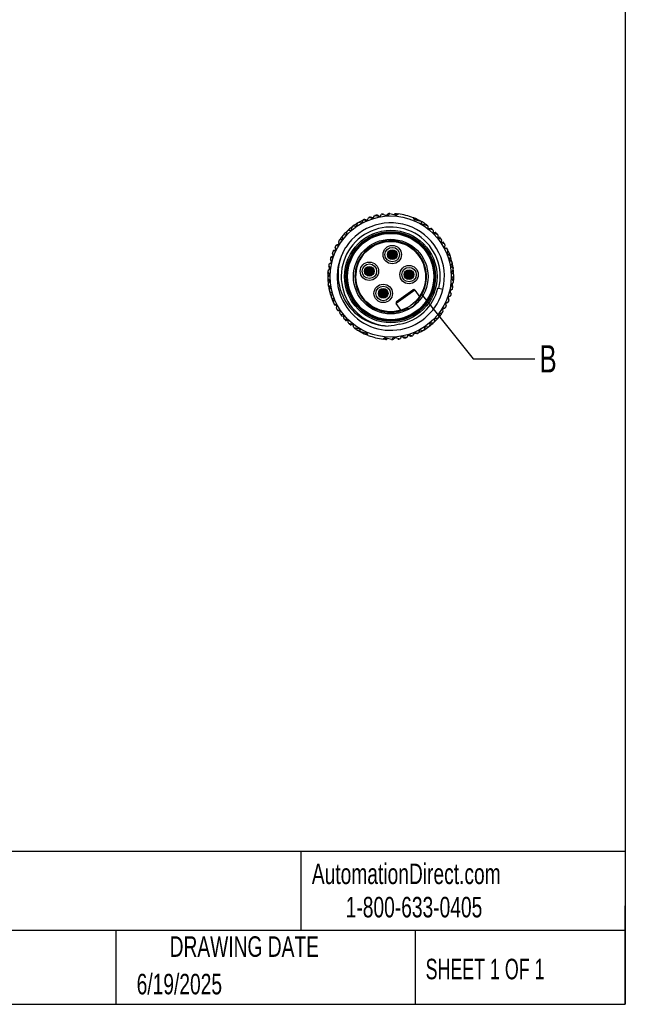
# Model space of a CAD drawing. Header units: millimetres. Extents: x 13 to 546, y 13 to 419.
# Tile 5 of 7: x 421 to 546, y 13 to 216. Entities that reach past the tile are written whole.
import ezdxf

# ---------------------------------------------------------------- set-up
doc = ezdxf.new("R2010")
doc.units = ezdxf.units.MM
doc.header["$LTSCALE"] = 2
doc.linetypes.add('SLD-Solid', pattern=[0])
doc.layers.add('HATCH', color=6, linetype='SLD-Solid')
doc.layers.add('TEXT', color=140, linetype='SLD-Solid', lineweight=25)
doc.styles.add('SLDTEXTSTYLE0', font='TXT', dxfattribs={"width": 0.7})
doc.styles.add('SLDTEXTSTYLE1', font='TXT', dxfattribs={"width": 0.65})
doc.dimstyles.new('SLDDIMSTYLE3', dxfattribs={"dimtxt": 0.18, "dimasz": 6.604, "dimexe": 0, "dimexo": 0.0625, "dimgap": 0, "dimtad": 0, "dimtih": 1, "dimtoh": 1, "dimdec": 0, "dimrnd": 1e-09, "dimzin": 0, "dimdsep": 46, "dimtxsty": 'Standard', "dimblk1": 'NONE', "dimblk2": 'NONE', "dimsah": 1, "dimcen": 0.09, "dimadec": 0, "dimazin": 0, "dimtfac": 6.604, "dimtdec": 0, "dimtofl": 0, "dimtmove": 0, "dimatfit": 3, "dimldrblk": 'NONE', "dimfxl": 0, "dimfrac": 2, "dimtolj": 1, "dimtzin": 0, "dimarcsym": 0})

# ---------------------------------------------------------------- blocks, each defined once
blk = doc.blocks.new('_None')

msp = doc.modelspace()

# ---------------------------------------------------------------- hatches: boundary and pattern name
at = {"layer": 'HATCH'}
h = msp.add_hatch(color=256, dxfattribs=at)
edge = h.paths.add_edge_path(flags=0)
edge.add_arc((497.99, 167.42), 0.806, 0, 360)
edge = h.paths.add_edge_path(flags=0)
edge.add_arc((497.99, 167.42), 0.397, 0, 360)
h = msp.add_hatch(color=256, dxfattribs=at)
edge = h.paths.add_edge_path(flags=0)
edge.add_arc((497.99, 167.42), 0.397, 0, 360)
h = msp.add_hatch(color=256, dxfattribs=at)
edge = h.paths.add_edge_path(flags=0)
edge.add_arc((493.27, 163.99), 0.806, 0, 360)
edge = h.paths.add_edge_path(flags=0)
edge.add_arc((493.27, 163.99), 0.397, 0, 360)
h = msp.add_hatch(color=256, dxfattribs=at)
edge = h.paths.add_edge_path(flags=0)
edge.add_arc((493.27, 163.99), 0.397, 0, 360)
h = msp.add_hatch(color=256, dxfattribs=at)
edge = h.paths.add_edge_path(flags=0)
edge.add_arc((501.46, 163.29), 0.806, 0, 360)
edge = h.paths.add_edge_path(flags=0)
edge.add_arc((501.46, 163.29), 0.397, 0, 360)
h = msp.add_hatch(color=256, dxfattribs=at)
edge = h.paths.add_edge_path(flags=0)
edge.add_arc((501.46, 163.29), 0.397, 0, 360)
h = msp.add_hatch(color=256, dxfattribs=at)
edge = h.paths.add_edge_path(flags=0)
edge.add_arc((496.12, 159.41), 0.806, 0, 360)
edge = h.paths.add_edge_path(flags=0)
edge.add_arc((496.12, 159.41), 0.397, 0, 360)
h = msp.add_hatch(color=256, dxfattribs=at)
edge = h.paths.add_edge_path(flags=0)
edge.add_arc((496.12, 159.41), 0.397, 0, 360)

# ---------------------------------------------------------------- linework, layer by layer
for p, q in [((492.86, 174.58), (493.09, 175)), ((493.31, 175.1), (493.93, 174.95)), ((493.98, 174.99), (493.57, 175.17)), ((494.15, 175.05), (494.34, 175.39)), ((494.56, 175.49), (495.35, 175.29)), ((495.24, 175.32), (494.88, 175.53)), ((495.61, 175.46), (495.52, 175.35)), ((495.58, 175.4), (495.69, 175.64)), ((495.92, 175.76), (497.03, 175.48)), ((496.84, 175.51), (497.15, 175.82)), ((497.26, 175.58), (497.4, 175.84)), ((497.51, 175.88), (498.86, 175.55)), ((498.35, 175.68), (498.51, 175.81)), ((499.14, 175.81), (498.54, 175.63)), ((498.86, 175.55), (499.2, 175.8)), ((498.92, 175.78), (498.95, 175.75)), ((502.33, 175.03), (502.51, 174.65)), ((502.84, 174.57), (502.38, 175.01)), ((489.69, 173.07), (489.54, 173.03)), ((489.62, 172.64), (489.69, 173.08)), ((490.02, 173.33), (490.47, 173.28)), ((490.64, 173.34), (490.46, 173.29)), ((490.68, 173.43), (490.8, 173.86)), ((491.08, 174.09), (491.57, 173.97)), ((491.77, 174.47), (491.87, 174.48)), ((491.77, 174.47), (491.77, 174.47)), ((491.82, 174.12), (491.9, 174.46)), ((492.14, 174.6), (492.63, 174.48)), ((492.71, 174.54), (492.31, 174.67)), ((492.46, 174.52), (492.84, 174.55)), ((502.51, 174.65), (503.87, 174.32)), ((503.94, 174.22), (503.95, 173.93)), ((504.1, 173.74), (505.21, 173.46)), ((504.75, 173.79), (504.75, 173.79)), ((504.75, 173.79), (504.93, 173.53)), ((505.36, 173.26), (505.35, 173)), ((505.5, 172.83), (505.94, 172.85)), ((505.5, 172.79), (506.29, 172.59)), ((487.77, 170.75), (487.75, 171.2)), ((488.02, 171.51), (488.47, 171.56)), ((488.65, 171.75), (488.67, 172.19)), ((488.97, 172.48), (489.42, 172.47)), ((506.25, 172.66), (506.26, 172.6)), ((506.44, 172.4), (506.45, 172.01)), ((506.51, 171.97), (506.85, 172)), ((506.6, 171.82), (507.22, 171.67)), ((507.07, 171.81), (507.07, 171.7)), ((507.37, 171.48), (507.38, 171)), ((507.38, 171.11), (507.74, 171.04)), ((507.53, 170.81), (508.02, 170.68)), ((507.91, 170.86), (507.92, 170.71)), ((486.35, 168.52), (486.24, 168.96)), ((486.44, 169.32), (486.86, 169.45)), ((486.94, 169.56), (486.48, 169.4)), ((487, 169.67), (486.93, 170.12)), ((486.97, 169.58), (486.94, 169.56)), ((486.99, 169.68), (486.95, 169.51)), ((487.17, 170.46), (487.61, 170.55)), ((487.22, 170.62), (487.18, 170.46)), ((508.17, 170.44), (508.09, 170.11)), ((508.12, 170.04), (508.5, 169.97)), ((508.23, 169.86), (508.72, 169.74)), ((508.66, 169.79), (508.67, 169.76)), ((508.86, 169.41), (508.77, 168.97)), ((508.9, 168.74), (508.77, 168.87)), ((508.89, 168.74), (509.31, 168.58)), ((508.91, 168.79), (509.16, 168.77)), ((485.35, 166.84), (485.74, 167.06)), ((485.61, 166.99), (485.42, 166.94)), ((485.82, 167.31), (485.67, 167.73)), ((485.82, 167.3), (485.82, 167.22)), ((485.83, 168.11), (486.24, 168.29)), ((486.26, 168.37), (485.89, 168.24)), ((509.34, 168.58), (509.35, 168.55)), ((509.48, 168.2), (509.34, 167.78)), ((509.44, 167.54), (509.84, 167.33)), ((509.59, 168.08), (509.48, 168.19)), ((509.97, 166.94), (509.79, 166.53)), ((484.88, 165.19), (484.95, 164.33)), ((485.16, 164.75), (484.92, 165.12)), ((485, 165.53), (485.36, 165.79)), ((485.43, 166.04), (485.23, 166.44)), ((485.31, 166.28), (485.35, 165.78)), ((509.86, 166.28), (510.23, 166.03)), ((510.33, 165.63), (510.1, 165.24)), ((510.15, 164.99), (510.49, 164.7)), ((510.48, 164.71), (510.52, 164.87)), ((484.69, 163.57), (484.79, 163.77)), ((484.69, 163.57), (484.69, 163.57)), ((484.73, 162.84), (485.03, 163.17)), ((485.04, 163.43), (484.76, 163.78)), ((484.79, 164.19), (485.13, 164.49)), ((510.25, 163.76), (510.29, 163.93)), ((510.55, 164.29), (510.28, 163.93)), ((510.3, 163.67), (510.61, 163.35)), ((510.62, 162.94), (510.32, 162.61)), ((485.05, 162.11), (484.74, 162.42)), ((484.8, 161.49), (485.07, 161.85)), ((484.87, 161.07), (484.83, 160.91)), ((485.2, 160.79), (484.86, 161.07)), ((485.02, 160.15), (485.25, 160.53)), ((485.1, 162.02), (485.06, 161.84)), ((510.19, 161.03), (510.43, 160.65)), ((510.56, 161.59), (510.22, 161.29)), ((510.31, 162.35), (510.59, 162)), ((510.47, 160.59), (510.4, 161.45)), ((510.66, 162.21), (510.57, 162.03)), ((510.66, 162.21), (510.66, 162.21)), ((485.49, 159.5), (485.12, 159.74)), ((485.38, 158.84), (485.56, 159.25)), ((502.63, 160.06), (498.83, 157.3)), ((498.9, 157.72), (502.21, 160.13)), ((502.63, 160.06), (503.67, 158.63)), ((507.6, 160.44), (507.41, 160.49)), ((508.44, 160.23), (507.6, 160.44)), ((509.53, 158.47), (509.53, 158.56)), ((510, 158.94), (509.61, 158.71)), ((509.74, 158.78), (509.93, 158.83)), ((509.92, 159.73), (510.12, 159.33)), ((510.35, 160.25), (509.99, 159.99)), ((510.04, 159.49), (510, 160)), ((485.91, 158.24), (485.51, 158.45)), ((485.76, 157.7), (485.87, 157.59)), ((485.87, 157.58), (486.01, 158)), ((486.01, 157.19), (486, 157.23)), ((486.46, 157.04), (486.04, 157.2)), ((486.44, 156.98), (486.19, 157.01)), ((486.45, 157.03), (486.58, 156.91)), ((486.49, 156.37), (486.58, 156.81)), ((499.86, 155.87), (498.83, 157.3)), ((509, 157.26), (509.11, 156.82)), ((509.09, 157.41), (509.46, 157.54)), ((509.52, 157.67), (509.11, 157.49)), ((509.53, 158.47), (509.68, 158.05)), ((487.12, 155.91), (486.63, 156.04)), ((486.69, 155.99), (486.68, 156.02)), ((487.23, 155.73), (486.85, 155.81)), ((487.18, 155.34), (487.26, 155.67)), ((487.82, 154.97), (487.33, 155.09)), ((487.44, 154.92), (487.43, 155.07)), ((487.97, 154.67), (487.61, 154.74)), ((487.98, 154.3), (487.97, 154.78)), ((507.58, 155.02), (507.6, 154.58)), ((508.18, 155.32), (507.74, 155.23)), ((508.13, 155.16), (508.17, 155.32)), ((508.35, 156.1), (508.42, 155.66)), ((508.36, 156.09), (508.4, 156.27)), ((508.38, 156.2), (508.41, 156.21)), ((508.41, 156.21), (508.87, 156.37)), ((508.91, 156.46), (508.49, 156.32)), ((488.75, 153.96), (488.13, 154.11)), ((488.28, 153.96), (488.28, 154.07)), ((488.84, 153.81), (488.5, 153.78)), ((488.91, 153.38), (488.9, 153.77)), ((489.85, 152.99), (489.06, 153.18)), ((489.1, 153.12), (489.09, 153.18)), ((489.85, 152.95), (489.41, 152.93)), ((489.99, 152.52), (490, 152.78)), ((504.71, 152.43), (504.89, 152.48)), ((505.33, 152.44), (504.88, 152.49)), ((505.73, 153.14), (505.66, 152.69)), ((505.66, 152.71), (505.81, 152.75)), ((506.38, 153.3), (505.93, 153.3)), ((506.7, 154.03), (506.68, 153.58)), ((507.33, 154.26), (506.88, 154.22)), ((491.25, 152.04), (490.14, 152.31)), ((490.6, 151.98), (490.42, 152.25)), ((490.6, 151.98), (490.6, 151.98)), ((491.41, 151.56), (491.4, 151.85)), ((492.84, 151.13), (491.48, 151.46)), ((492.51, 151.21), (492.97, 150.77)), ((493.02, 150.75), (492.84, 151.13)), ((499.77, 150.37), (499.66, 150.14)), ((499.74, 150.32), (499.83, 150.43)), ((500.79, 150.29), (500, 150.49)), ((500.11, 150.46), (500.47, 150.25)), ((501.2, 150.73), (501.01, 150.39)), ((501.37, 150.79), (501.78, 150.61)), ((502.04, 150.68), (501.42, 150.83)), ((502.49, 151.2), (502.26, 150.78)), ((502.89, 151.25), (502.51, 151.23)), ((502.64, 151.23), (503.04, 151.11)), ((503.21, 151.18), (502.72, 151.3)), ((503.58, 151.31), (503.44, 151.3)), ((503.53, 151.66), (503.45, 151.32)), ((503.58, 151.31), (503.58, 151.31)), ((504.27, 151.68), (503.78, 151.8)), ((504.67, 152.35), (504.55, 151.92)), ((496.49, 150.23), (496.15, 149.98)), ((496.21, 149.97), (496.81, 150.15)), ((496.43, 150), (496.4, 150.03)), ((497.84, 149.89), (496.49, 150.23)), ((497, 150.1), (496.84, 149.97)), ((498.09, 150.2), (497.95, 149.94)), ((498.2, 149.95), (498.51, 150.27)), ((499.43, 150.02), (498.32, 150.3))]:
    msp.add_line(p, q)
at = {"flags": 128}
for points in [[(495.93, 175.77), (495.91, 175.77), (495.9, 175.76)], [(497.43, 175.89), (497.45, 175.89), (497.46, 175.89)], [(489.54, 173.03), (489.66, 173.12), (489.77, 173.21)], [(491.09, 174.1), (491.4, 174.27), (491.77, 174.47)], [(506.46, 171.97), (506.47, 171.97), (506.51, 171.97)], [(508.08, 170.05), (508.08, 170.05), (508.12, 170.04)], [(510.52, 164.87), (510.55, 164.72), (510.57, 164.58)], [(484.83, 160.91), (484.8, 161.06), (484.78, 161.2)], [(487.27, 155.72), (487.27, 155.72), (487.23, 155.73)], [(488.89, 153.8), (488.88, 153.81), (488.84, 153.81)], [(499.51, 153.04), (498.36, 152.79), (497.16, 152.68)], [(505.81, 152.75), (505.69, 152.66), (505.58, 152.57)], [(504.27, 151.68), (503.95, 151.5), (503.58, 151.31)], [(497.92, 149.89), (497.9, 149.89), (497.89, 149.89)], [(499.42, 150.01), (499.44, 150.01), (499.45, 150.01)]]:
    msp.add_lwpolyline(points, dxfattribs=at)
for centre, radius in [((497.68, 162.89), 12.5), ((497.68, 162.89), 9.55), ((497.68, 162.89), 9.25), ((497.68, 162.89), 9.05), ((497.68, 162.89), 8.9), ((497.68, 162.89), 7.7), ((497.99, 167.42), 1.9), ((497.99, 167.42), 1.5), ((497.99, 167.42), 1), ((497.99, 167.42), 0.91), ((497.99, 167.42), 0.806), ((497.99, 167.42), 0.397), ((493.27, 163.99), 1.9), ((493.27, 163.99), 1.5), ((493.27, 163.99), 1), ((493.27, 163.99), 0.91), ((493.27, 163.99), 0.806), ((501.46, 163.29), 1.9), ((501.46, 163.29), 1.5), ((493.27, 163.99), 0.397), ((501.46, 163.29), 1), ((501.46, 163.29), 0.91), ((501.46, 163.29), 0.806), ((501.46, 163.29), 0.397), ((496.12, 159.41), 1.9), ((496.12, 159.41), 1.5), ((496.12, 159.41), 1), ((496.12, 159.41), 0.91), ((496.12, 159.41), 0.806), ((496.12, 159.41), 0.397)]:
    msp.add_circle(centre, radius)
for centre, radius, start, end in [((493.27, 174.91), 0.2, 76.1405, 151.1405), ((493.36, 174.94), 0.2, 109.7062, 122.7645), ((497.68, 162.89), 13, 109.0796, 109.7062), ((493.49, 174.99), 0.2, 65.94, 109.0796), ((493.97, 175.14), 0.2, 256.1405, 331.1405), ((494.06, 175.17), 0.2, 245.94, 274.7221), ((494.51, 175.29), 0.2, 76.1405, 151.1405), ((494.64, 175.32), 0.2, 103.7062, 122.9365), ((497.68, 162.89), 13, 103.0796, 103.7062), ((494.78, 175.36), 0.2, 59.94, 103.0796), ((495.4, 175.49), 0.2, 256.1405, 336.1405), ((495.87, 175.56), 0.2, 76.1405, 156.1405), ((497.68, 162.89), 13, 97.0796, 97.7062), ((496.1, 175.59), 0.2, 53.94, 97.0796), ((497.08, 175.68), 0.2, 256.1405, 331.1405), ((497.29, 175.68), 0.2, 91.7062, 134.8457), ((497.68, 162.89), 13, 91.0796, 91.7062), ((497.49, 175.79), 0.1, 76.1405, 151.1405), ((498.63, 175.65), 0.2, 85.7062, 128.8457), ((497.68, 162.89), 13, 85.0796, 85.7062), ((498.77, 175.64), 0.2, 41.94, 85.0796), ((497.68, 162.89), 13, 69.0293, 83.2517), ((497.68, 162.89), 13, 61.5732, 68.7604), ((497.68, 162.89), 10.22, 346.1405, 267.1023), ((497.68, 162.89), 11.08, 346.1405, 147.1002), ((497.68, 162.89), 13, 128.7604, 132.8272), ((489.89, 173.05), 0.2, 127.4538, 170.5934), ((497.68, 162.89), 13, 126.8272, 127.4538), ((497.68, 162.89), 13, 121.4538, 126.8272), ((490, 173.13), 0.2, 83.6876, 126.8272), ((490.49, 173.48), 0.2, 263.6876, 344.5934), ((491, 173.81), 0.2, 121.4538, 164.5934), ((497.68, 162.89), 13, 120.4658, 121.4538), ((491.62, 174.17), 0.2, 256.1405, 346.1405), ((492.72, 174.5), 0.95, 181.9566, 200.3761), ((492.09, 174.41), 0.2, 76.1405, 166.1405), ((497.68, 162.89), 13, 115.0796, 115.7062), ((492.25, 174.48), 0.2, 71.94, 115.0796), ((492.68, 174.67), 0.2, 256.1405, 331.1405), ((503.84, 174.22), 0.1, 1.1435, 76.1375), ((497.68, 162.89), 13, 57.014, 61.2908), ((504.15, 173.93), 0.2, 181.1405, 256.1405), ((505.23, 173.03), 0.901, 122.3497, 138.8655), ((504.89, 173.46), 0.2, 55.7062, 98.8457), ((497.68, 162.89), 13, 55.0796, 55.7062), ((505, 173.38), 0.2, 21.3264, 55.0796), ((505.16, 173.27), 0.2, 356.1405, 76.1405), ((505.55, 172.98), 0.2, 176.1405, 256.1405), ((505.49, 173.03), 0.2, 244.21, 272.8457), ((505.95, 172.65), 0.2, 49.7062, 92.8457), ((497.68, 162.89), 13, 48.7181, 49.7062), ((497.68, 162.89), 13, 139.4538, 143.5206), ((487.57, 170.74), 0.2, 281.6876, 2.5934), ((487.95, 171.21), 0.2, 139.4538, 182.5934), ((497.68, 162.89), 13, 138.8272, 139.4538), ((497.68, 162.89), 13, 133.4538, 138.8272), ((488.04, 171.32), 0.2, 95.6876, 138.8272), ((488.45, 171.76), 0.2, 275.6876, 356.5934), ((488.87, 172.18), 0.2, 133.4538, 176.5934), ((497.68, 162.89), 13, 132.8272, 133.4538), ((488.97, 172.28), 0.2, 89.6876, 132.8272), ((489.42, 172.67), 0.2, 269.6876, 350.5934), ((506.24, 172.4), 0.2, 1.1405, 76.1405), ((506.65, 172.01), 0.2, 181.1405, 256.1405), ((506.87, 171.8), 0.2, 4.3929, 94.3929), ((507.17, 171.48), 0.2, 1.1405, 76.1405), ((507.58, 171), 0.2, 181.1405, 256.1405), ((507.71, 170.84), 0.2, 4.3929, 79.3929), ((486.43, 169.01), 0.2, 151.4538, 194.5934), ((497.68, 162.89), 13, 150.8272, 151.4538), ((486.5, 169.13), 0.2, 107.6876, 150.8272), ((486.55, 169.21), 0.2, 109.3929, 163.4619), ((497.44, 163.33), 10.65, 148.4227, 268.469), ((486.8, 169.65), 0.2, 287.6876, 8.5934), ((487.13, 170.15), 0.2, 145.4538, 188.5934), ((497.68, 162.89), 13, 144.8272, 145.4538), ((487.21, 170.26), 0.2, 101.6876, 144.8272), ((487.23, 170.29), 0.2, 102.0638, 146.9465), ((497.68, 162.89), 7.39, 314.9209, 297.0436), ((497.68, 162.89), 7.25, 324.8956, 287.0689), ((507.97, 170.49), 0.2, 346.1405, 76.1405), ((508.28, 170.06), 0.2, 166.1405, 256.1405), ((508.46, 169.78), 0.2, 4.3929, 79.3929), ((497.68, 162.89), 13, 30.8272, 31.8152), ((508.96, 168.93), 0.2, 167.6876, 248.5934), ((508.93, 168.99), 0.2, 236.2096, 264.3929), ((508.67, 169.45), 0.2, 347.6876, 30.8272), ((509.15, 168.57), 0.2, 4.3929, 84.3929), ((497.68, 162.89), 13, 162.8272, 163.4538), ((485.45, 166.67), 0.2, 119.6876, 162.8272), ((485.47, 166.75), 0.2, 104.3929, 175.5043), ((485.85, 167.8), 0.2, 157.4538, 200.5934), ((497.68, 162.89), 13, 156.8272, 157.4538), ((485.91, 167.93), 0.2, 113.6876, 156.8272), ((485.64, 167.24), 0.2, 299.6876, 20.5934), ((485.96, 168.05), 0.2, 109.3929, 175.8581), ((486.16, 168.47), 0.2, 293.6876, 14.5934), ((486.2, 168.55), 0.2, 289.3929, 320.6188), ((497.68, 162.86), 11.07, 149.5045, 346.2511), ((509.23, 168.39), 0.2, 25.4538, 68.5934), ((509.53, 167.71), 0.2, 161.6876, 242.5934), ((497.68, 162.89), 13, 24.8272, 25.4538), ((509.29, 168.26), 0.2, 341.6876, 24.8272), ((497.68, 162.89), 13, 19.4538, 23.5206), ((509.74, 167.15), 0.2, 19.4538, 62.5934), ((497.68, 162.89), 13, 18.8272, 19.4538), ((509.79, 167.02), 0.2, 335.6876, 18.8272), ((497.68, 162.89), 13, 13.4538, 18.8272), ((484.98, 165.2), 0.1, 155.7991, 184.3929), ((497.68, 162.89), 13, 168.8272, 169.4538), ((485.09, 165.23), 0.2, 169.4538, 212.5934), ((485.12, 165.37), 0.2, 125.6876, 168.8272), ((485, 164.64), 0.2, 311.6876, 32.5934), ((485.41, 166.53), 0.2, 163.4538, 206.5934), ((485.25, 165.95), 0.2, 305.6876, 26.5934), ((509.97, 166.45), 0.2, 155.6876, 236.5934), ((510.28, 165.14), 0.2, 149.6876, 230.5934), ((510.12, 165.87), 0.2, 13.4538, 56.5934), ((497.68, 162.89), 13, 12.8272, 13.4538), ((510.16, 165.73), 0.2, 329.6876, 12.8272), ((497.68, 162.89), 13, 8.7604, 12.8272), ((510.37, 164.55), 0.2, 7.4538, 50.5934), ((497.68, 162.89), 13, 177.014, 180.8272), ((484.88, 162.7), 0.2, 137.6876, 180.8272), ((497.68, 162.89), 13, 180.8272, 181.4538), ((485.24, 164.62), 1.18, 242.6166, 261.2989), ((497.68, 162.89), 13, 174.8272, 175.4538), ((484.92, 163.9), 0.2, 175.4538, 218.5934), ((484.93, 164.04), 0.2, 131.6876, 174.8272), ((484.88, 163.3), 0.2, 317.6876, 38.5934), ((510.44, 163.81), 0.2, 143.6876, 224.5934), ((510.47, 162.47), 0.2, 137.6876, 218.5934), ((510.38, 164.41), 0.2, 323.6876, 6.8272), ((497.68, 162.89), 13, 6.8272, 7.4538), ((497.68, 162.89), 13, 1.6289, 6.8272), ((510.47, 163.21), 0.2, 1.4538, 44.5934), ((510.47, 163.07), 0.2, 317.6876, 0.8272), ((497.68, 162.89), 13, 357.014, 0.8272), ((497.68, 162.89), 13, 0.8272, 1.4538), ((484.88, 162.56), 0.2, 181.4538, 224.5934), ((497.68, 162.89), 13, 181.6289, 186.8272), ((484.97, 161.37), 0.2, 143.6876, 186.8272), ((497.68, 162.89), 13, 186.8272, 187.4538), ((484.98, 161.23), 0.2, 187.4538, 230.5934), ((497.68, 162.89), 13, 188.7604, 192.8272), ((484.91, 161.96), 0.2, 323.6876, 44.5934), ((485.07, 160.64), 0.2, 329.6876, 50.5934), ((510.35, 161.14), 0.2, 131.6876, 212.5934), ((510.14, 161.18), 1.16, 63.155, 80.0139), ((510.26, 160.55), 0.2, 349.4538, 32.5934), ((510.37, 160.58), 0.1, 335.7991, 4.3929), ((510.42, 161.73), 0.2, 311.6876, 354.8272), ((510.43, 161.87), 0.2, 355.4538, 38.5934), ((497.68, 162.89), 13, 354.8272, 355.4538), ((485.19, 160.05), 0.2, 149.6876, 192.8272), ((497.68, 162.89), 13, 192.8272, 193.4538), ((485.23, 159.91), 0.2, 193.4538, 236.5934), ((497.68, 162.89), 13, 193.4538, 198.8272), ((485.56, 158.76), 0.2, 155.6876, 198.8272), ((497.68, 162.89), 13, 198.8272, 199.4538), ((485.61, 158.63), 0.2, 199.4538, 242.5934), ((497.68, 162.89), 13, 199.4538, 203.5206), ((485.38, 159.33), 0.2, 335.6876, 56.5934), ((497.68, 162.89), 10.02, 280.5751, 346.1405), ((502.39, 159.89), 0.3, 35.9822, 125.9822), ((499.6, 161.04), 4.73, 314.1987, 329.3705), ((509.71, 158.54), 0.2, 119.6876, 200.5934), ((510.1, 159.82), 0.2, 125.6876, 206.5934), ((509.88, 159.03), 0.2, 284.3929, 355.5043), ((509.9, 159.11), 0.2, 299.6876, 342.8272), ((497.68, 162.89), 13, 342.8272, 343.4538), ((509.94, 159.24), 0.2, 343.4538, 26.5934), ((510.23, 160.41), 0.2, 305.6876, 348.8272), ((497.68, 162.89), 13, 348.8272, 349.4538), ((486.06, 157.51), 0.2, 161.6876, 204.8272), ((497.68, 162.89), 13, 204.8272, 205.4538), ((485.82, 158.06), 0.2, 341.6876, 62.5934), ((486.12, 157.39), 0.2, 205.4538, 248.5934), ((486.2, 157.21), 0.2, 184.3929, 264.3929), ((486.42, 156.78), 0.2, 56.2096, 84.3929), ((486.39, 156.85), 0.2, 347.6876, 68.5934), ((499.07, 157.48), 0.3, 125.9822, 215.9822), ((501.07, 158.27), 1.97, 268.9826, 304.9229), ((501.07, 158.19), 1.91, 306.4405, 343.5827), ((508.8, 156.56), 0.2, 289.3929, 343.4619), ((508.85, 156.65), 0.2, 287.6876, 330.8272), ((509.19, 157.31), 0.2, 113.6876, 194.5934), ((509.15, 157.22), 0.2, 109.3929, 140.6188), ((497.68, 162.89), 13, 330.8272, 331.4538), ((508.92, 156.77), 0.2, 331.4538, 14.5934), ((509.39, 157.73), 0.2, 289.3929, 355.8581), ((509.44, 157.85), 0.2, 293.6876, 336.8272), ((497.68, 162.89), 13, 336.8272, 337.4538), ((509.5, 157.98), 0.2, 337.4538, 20.5934), ((486.68, 156.33), 0.2, 167.6876, 210.8272), ((497.68, 162.89), 13, 210.8272, 211.8152), ((486.89, 156), 0.2, 184.3929, 259.3929), ((487.07, 155.72), 0.2, 346.1405, 76.1405), ((487.38, 155.29), 0.2, 166.1405, 256.1405), ((487.64, 154.94), 0.2, 184.3929, 259.3929), ((487.77, 154.78), 0.2, 1.1405, 76.1405), ((498.92, 160.26), 4.49, 282.1808, 298.1788), ((497.68, 162.89), 13, 318.8272, 319.4538), ((497.68, 162.89), 13, 319.4538, 323.5206), ((507.4, 154.57), 0.2, 319.4538, 2.5934), ((507.78, 155.03), 0.2, 101.6876, 182.5934), ((508.12, 155.49), 0.2, 282.0638, 326.9465), ((508.14, 155.52), 0.2, 281.6876, 324.8272), ((497.68, 162.89), 13, 324.8272, 325.4538), ((508.55, 156.13), 0.2, 107.6876, 188.5934), ((508.22, 155.63), 0.2, 325.4538, 8.5934), ((488.18, 154.3), 0.2, 181.1405, 256.1405), ((488.48, 153.98), 0.2, 184.3929, 274.3929), ((488.7, 153.76), 0.2, 1.1405, 76.1405), ((489.11, 153.38), 0.2, 181.1405, 256.1405), ((497.68, 162.89), 13, 228.7181, 229.7062), ((489.4, 153.13), 0.2, 229.7062, 272.8457), ((489.8, 152.8), 0.2, 356.1405, 76.1405), ((489.86, 152.75), 0.2, 64.21, 92.8457), ((490.19, 152.51), 0.2, 176.1405, 256.1405), ((497.68, 162.89), 13, 301.6289, 306.8272), ((504.86, 152.29), 0.2, 83.6876, 164.5934), ((505.35, 152.64), 0.2, 263.6876, 306.8272), ((497.68, 162.89), 13, 306.8272, 307.4538), ((505.46, 152.73), 0.2, 307.4538, 350.5934), ((505.93, 153.1), 0.2, 89.6876, 170.5934), ((497.68, 162.89), 13, 308.7604, 312.8272), ((506.38, 153.5), 0.2, 269.6876, 312.8272), ((497.68, 162.89), 13, 312.8272, 313.4538), ((497.68, 162.89), 13, 313.4538, 318.8272), ((506.48, 153.6), 0.2, 313.4538, 356.5934), ((506.9, 154.02), 0.2, 95.6876, 176.5934), ((507.31, 154.46), 0.2, 275.6876, 318.8272), ((490.35, 152.39), 0.2, 201.3264, 235.0796), ((497.68, 162.89), 13, 235.0796, 235.7062), ((490.46, 152.31), 0.2, 235.7062, 278.8457), ((490.17, 152.68), 0.821, 301.4229, 319.5907), ((497.68, 162.89), 13, 237.014, 241.2908), ((491.2, 151.85), 0.2, 1.1405, 76.1405), ((491.51, 151.56), 0.1, 181.1435, 256.1375), ((497.68, 162.89), 13, 241.5732, 248.7604), ((497.68, 162.89), 13, 249.0293, 263.2517), ((499.95, 150.29), 0.2, 76.1405, 156.1405), ((500.84, 150.49), 0.2, 256.1405, 331.1405), ((501.38, 150.64), 0.2, 76.1405, 151.1405), ((501.29, 150.61), 0.2, 65.94, 94.7221), ((501.86, 150.79), 0.2, 245.94, 289.0796), ((497.68, 162.89), 13, 289.0796, 289.7062), ((502.08, 150.87), 0.2, 256.1405, 331.1405), ((501.99, 150.84), 0.2, 289.7062, 302.7645), ((502.67, 151.1), 0.2, 76.1405, 151.1405), ((503.1, 151.3), 0.2, 251.94, 295.0796), ((497.68, 162.89), 13, 295.0796, 295.7062), ((503.26, 151.37), 0.2, 256.1405, 346.1405), ((502.54, 151.26), 1.04, 2.8481, 19.5867), ((503.73, 151.61), 0.2, 76.1405, 166.1405), ((497.68, 162.89), 13, 300.4658, 301.4538), ((504.35, 151.97), 0.2, 301.4538, 344.5934), ((496.58, 150.14), 0.2, 221.94, 265.0796), ((497.68, 162.89), 13, 265.0796, 265.7062), ((496.72, 150.12), 0.2, 265.7062, 308.8457), ((497.86, 149.99), 0.1, 256.1405, 331.1405), ((497.68, 162.89), 13, 271.0796, 271.7062), ((498.06, 150.09), 0.2, 271.7062, 314.8457), ((498.27, 150.1), 0.2, 76.1405, 151.1405), ((499.25, 150.19), 0.2, 233.94, 277.0796), ((497.68, 162.89), 13, 277.0796, 277.7062), ((499.48, 150.22), 0.2, 256.1405, 336.1405), ((500.57, 150.42), 0.2, 239.94, 283.0796), ((497.68, 162.89), 13, 283.0796, 283.7062), ((500.71, 150.45), 0.2, 283.7062, 302.9365)]:
    msp.add_arc(centre, radius, start, end)
at = {"layer": 'TEXT'}
for p, q in [((546.1, 419.1), (546.1, 12.7)), ((546.1, 44.25), (12.7, 44.25)), ((479.15, 44.25), (479.15, 27.94)), ((546.1, 12.7), (546.1, 33.02)), ((546.1, 27.94), (12.7, 27.94)), ((440.93, 27.94), (440.93, 12.7)), ((502.7, 27.94), (502.7, 12.7)), ((12.7, 12.7), (546.1, 12.7))]:
    msp.add_line(p, q, dxfattribs=at)
msp.add_circle((497.68, 162.89), 7.25, dxfattribs=at)

# ---------------------------------------------------------------- texts
for s, insert, char_height, attachment_point, style in [('B', (528.41, 148.73), 5.64, 1, 'SLDTEXTSTYLE0'), ('AutomationDirect.com', (481.39, 41.75), 4.2333, 1, 'SLDTEXTSTYLE0'), ('1-800-633-0405', (488.38, 34.87), 4.2333, 1, 'SLDTEXTSTYLE0'), ('DRAWING DATE', (467.45, 26.73), 4.2333, 2, 'SLDTEXTSTYLE0'), ('SHEET 1 OF 1', (504.88, 22.1), 4.2333, 1, 'SLDTEXTSTYLE1'), ('6/19/2025', (445.23, 18.99), 4.233, 1, 'SLDTEXTSTYLE0')]:
    msp.add_mtext(s, dxfattribs=dict(at, insert=insert, char_height=char_height, attachment_point=attachment_point, style=style))

# ---------------------------------------------------------------- leaders
at = {"layer": 'TEXT', "has_arrowhead": 0}
msp.add_leader([(503.97, 159.3), (514.71, 145.92), (527.41, 145.92)], dimstyle='SLDDIMSTYLE3', dxfattribs=at)

doc.saveas('drawing.dxf')
